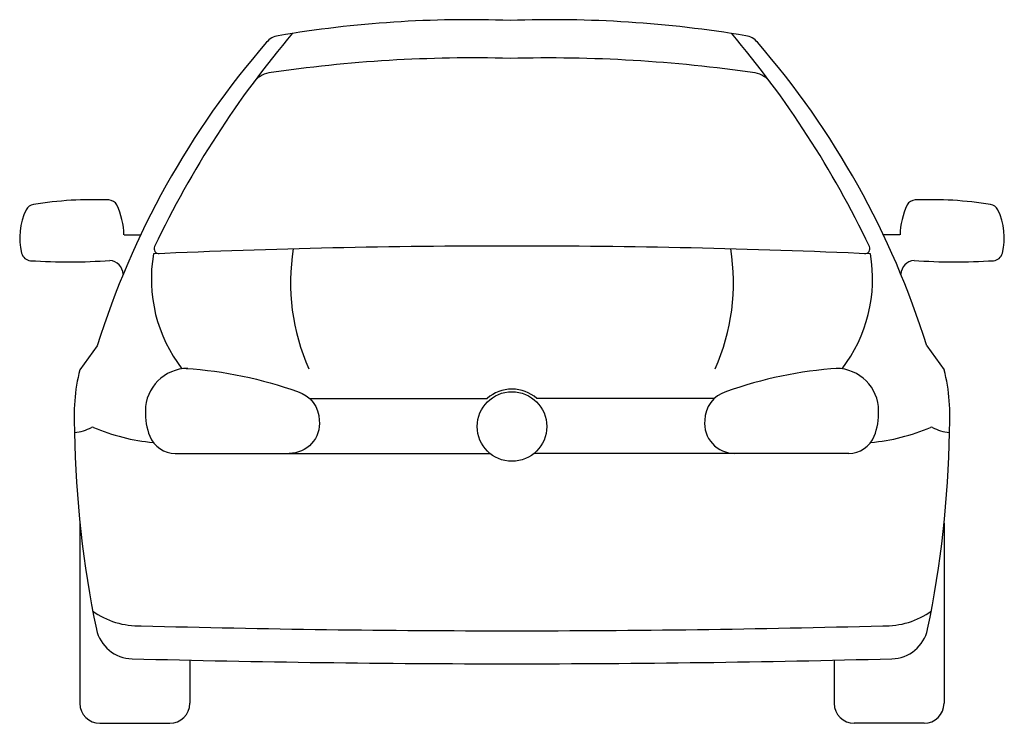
# Model space of a CAD drawing. Extents: x -1.04 to 1.04, y 0 to 1.49.
import ezdxf

# ---------------------------------------------------------------- set-up
doc = ezdxf.new("R2010")
doc.units = 0
doc.header["$MEASUREMENT"] = 0
doc.layers.get('0').update_dxf_attribs({"linetype": 'CONTINUOUS'})
doc.layers.add('MUROS', color=7, linetype='CONTINUOUS')

msp = doc.modelspace()

# ---------------------------------------------------------------- linework, layer by layer
at = {"linetype": 'ByBlock'}
for p, q in [((-0.8175, 1.0351), (-0.7825, 1.0351)), ((0.8214, 1.0351), (0.7864, 1.0351)), ((-0.874, 0.8012), (-0.911, 0.7507)), ((0.8779, 0.8012), (0.9149, 0.7507)), ((-0.4255, 0.6901), (-0.0503, 0.6901)), ((0.4294, 0.6901), (0.0542, 0.6901)), ((-0.7092, 0.574), (-0.468, 0.574)), ((-0.7092, 0.574), (-0.468, 0.574)), ((-0.468, 0.574), (-0.0446, 0.574)), ((0.4719, 0.574), (0.0485, 0.574)), ((0.7131, 0.574), (0.4719, 0.574)), ((0.7131, 0.574), (0.4719, 0.574)), ((-0.9106, 0.4271), (-0.9106, 0.0466)), ((0.9145, 0.4271), (0.9145, 0.0466)), ((-0.6786, 0.1377), (-0.6786, 0.0466)), ((0.6825, 0.1377), (0.6825, 0.0466)), ((-0.8685, 0.0044), (-0.7208, 0.0044)), ((0.8723, 0.0044), (0.7247, 0.0044))]:
    msp.add_line(p, q, dxfattribs=at)
for points in [[(-0.6865, 0.7534, -0.070266), (-0.451, 0.7045, -0.332859), (-0.4052, 0.6439, -0.446192), (-0.4685, 0.574, -0.446192)], [(0.6904, 0.7534, 0.070266), (0.4548, 0.7045, 0.332859), (0.4091, 0.6439, 0.446192), (0.4724, 0.574, 0.446192)]]:
    msp.add_lwpolyline(points, format="xyb", dxfattribs=at)
for centre, radius, start, end in [((-0.0888, -0.9341), 2.4235, 87.9451, 99.5756), ((0.0863, -1.0109), 2.5003, 80.5729, 92.0232), ((1.1191, 0.1174), 2.0743, 139.6324, 154.4872), ((-1.1152, 0.1174), 2.0743, 25.5128, 40.3676), ((0.8352, 0.2675), 1.7905, 139.019, 162.6584), ((-0.4847, 1.4141), 0.0422, 99.945, 139.019), ((0.4886, 1.4141), 0.0422, 40.981, 80.055), ((-0.8313, 0.2675), 1.7905, 17.3416, 40.981), ((-0.0803, -1.5387), 2.9475, 88.476, 98.4164), ((0.0777, -1.6286), 3.0373, 81.7093, 91.5014), ((-0.5019, 1.3252), 0.0527, 100.7367, 143.3105), ((0.5058, 1.3252), 0.0527, 36.6895, 79.2633), ((-0.8815, 0.294), 0.8156, 87.7766, 98.9546), ((-0.8507, 1.0879), 0.0211, 30.577, 87.7766), ((0.8546, 1.0879), 0.0211, 92.2234, 149.423), ((0.8854, 0.294), 0.8156, 81.0454, 92.2234), ((-0.9033, 1.029), 0.1345, 153.9256, 193.7856), ((-1.0052, 1.0788), 0.0211, 98.9546, 153.9256), ((-0.9774, 1.0308), 0.1599, 1.5194, 25.0854), ((0.9813, 1.0308), 0.1599, 154.9146, 178.4806), ((1.0091, 1.0788), 0.0211, 26.0744, 81.0454), ((0.9072, 1.029), 0.1345, 346.2144, 26.0744), ((0.0019, -16.2248), 17.2366, 90, 92.51766), ((-0.7434, 1.0062), 0.0105, 154.4872, 272.4767), ((-0.0204, 0.9342), 0.4454, 170.7714, 204.0735), ((0.0019, -16.2248), 17.2366, 87.48234, 90), ((0.0243, 0.9342), 0.4454, 335.9265, 9.2286), ((0.7472, 1.0062), 0.0105, 267.5233, 25.5128), ((-1.0135, 1.0019), 0.0211, 193.7856, 266.2577), ((-0.9344, 2.2107), 1.2325, 266.2577, 274.0597), ((-0.8503, 0.9505), 0.031, 3.1817, 84.2702), ((-0.4485, 0.9423), 0.3113, 170.2223, 217.5738), ((0.4523, 0.9423), 0.3113, 322.4262, 9.7777), ((0.8541, 0.9505), 0.031, 95.7298, 176.8183), ((0.9383, 2.2107), 1.2325, 265.9403, 273.7423), ((1.0174, 1.0019), 0.0211, 273.7423, 346.2144), ((-0.5029, 0.6506), 0.4202, 166.2146, 184.4229), ((-0.6826, 0.6637), 0.0897, 90, 180), ((0.6865, 0.6637), 0.0897, 0, 90), ((0.5068, 0.6506), 0.4202, 355.5771, 13.7854), ((0.0019, 0.6308), 0.079, 90, 131.427), ((0.0019, 0.6308), 0.079, 48.573, 90), ((-0.6423, 0.6588), 0.1301, 177.7465, 201.7764), ((0.6462, 0.6588), 0.1301, 338.2236, 2.2535), ((-0.9337, 0.7251), 0.1076, 276.324, 296.409), ((-0.8835, 0.624), 0.00527, 74.6491, 116.409), ((-0.7193, 1.0085), 0.4129, 246.7758, 264.9564), ((0.7232, 1.0085), 0.4129, 275.0436, 293.2242), ((0.8874, 0.624), 0.00527, 63.591, 105.3509), ((0.888, 0.6296), 0, 0, 31.1397), ((0.9376, 0.7251), 0.1076, 243.591, 263.676), ((1.2844, 0.6521), 2.2065, 180.8819, 191.7502), ((-0.7092, 0.6321), 0.058, 201.7764, 270), ((0.7131, 0.6321), 0.058, 270, 338.2236), ((-1.2805, 0.6521), 2.2065, 348.2498, 359.1181), ((-0.7863, 0.3768), 0.1667, 234.0895, 271.8017), ((0.7902, 0.3768), 0.1667, 268.1983, 305.9105), ((0.0019, 29.2698), 29.0701, 268.45647, 270), ((0.0019, 29.2698), 29.0701, 270, 271.54353), ((-0.7986, 0.2197), 0.0791, 192.3873, 268.6144), ((0.8025, 0.2197), 0.0791, 271.3856, 347.6127), ((0.0019, 30.6619), 30.5318, 268.49387, 270), ((0.0019, 30.6619), 30.5318, 270, 271.50613), ((-0.8685, 0.0466), 0.0422, 180, 270), ((-0.7208, 0.0466), 0.0422, 270, 0), ((0.7247, 0.0466), 0.0422, 180, 270), ((0.8723, 0.0466), 0.0422, 270, 0)]:
    msp.add_arc(centre, radius, start, end, dxfattribs=at)
at = {"layer": 'MUROS'}
msp.add_circle((0.0019, 0.6308), 0.0734, dxfattribs=at)

doc.saveas('drawing.dxf')
